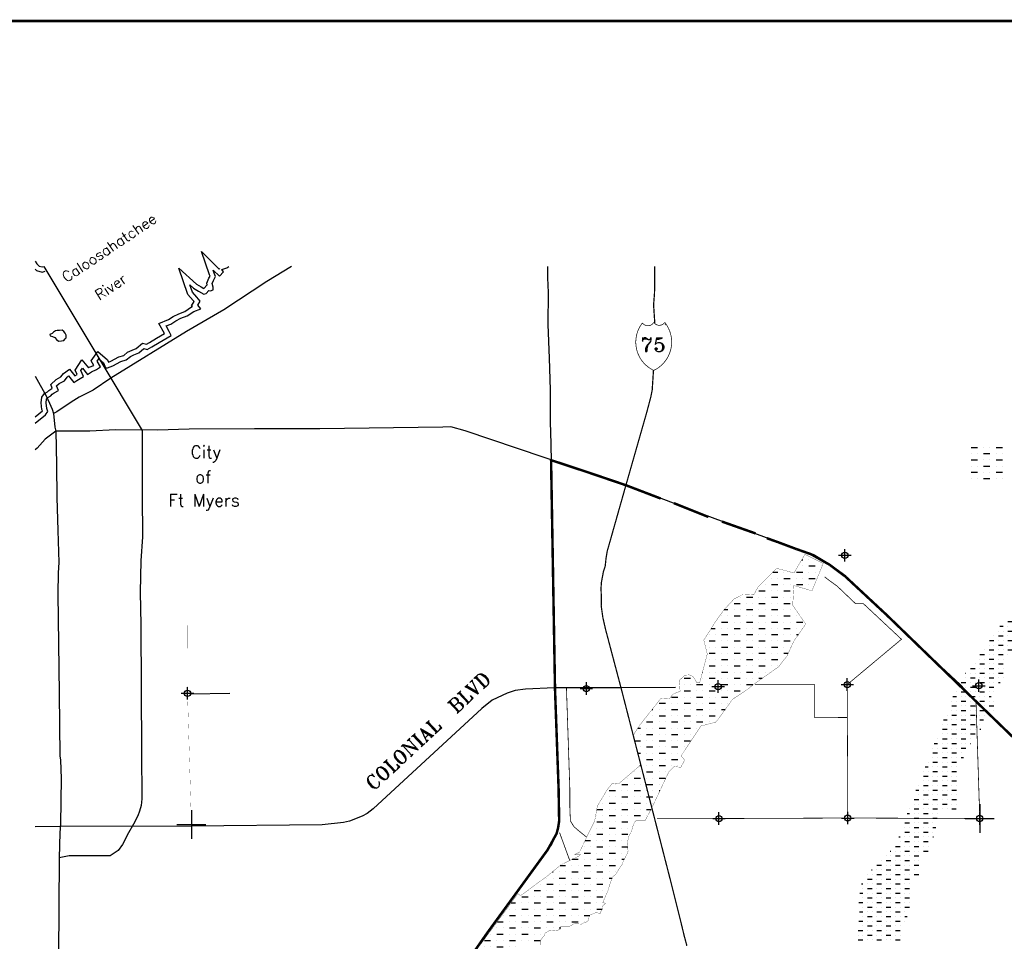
# Model space of a CAD drawing. Extents: x 191305 to 332543, y 771780 to 855880.
# Tile 3 of 5: x 213385 to 252827, y 818965 to 855880. Entities that reach past the tile are written whole.
import ezdxf
from ezdxf.enums import TextEntityAlignment as Align

# ---------------------------------------------------------------- set-up
doc = ezdxf.new("R2010")
doc.units = 0
doc.header["$LTSCALE"] = 1200
doc.header["$PDMODE"] = 34
doc.header["$PDSIZE"] = 250
doc.linetypes.add('DASHED', pattern=[0])
doc.linetypes.add('STREAM', pattern=[0])
doc.layers.get('0').update_dxf_attribs({"linetype": 'CONTINUOUS'})
for name, color, linetype in [('BORDER', 1, 'CONTINUOUS'), ('HATCH', 3, 'CONTINUOUS'), ('MAJROADS', 9, 'CONTINUOUS'), ('RDS', 1, 'CONTINUOUS'), ('ROW', 12, 'CONTINUOUS'), ('SEC', 2, 'CONTINUOUS'), ('SUBBASINS', 6, 'DASHED'), ('TEXT', 7, 'CONTINUOUS'), ('TRUNKS', 5, 'STREAM'), ('TSHIPS', 7, 'CONTINUOUS'), ('WATER', 4, 'CONTINUOUS'), ('WSHEDS', 11, 'CONTINUOUS')]:
    doc.layers.add(name, color=color, linetype=linetype)
doc.styles.get("Standard").update_dxf_attribs({"font": 'ROMANT'})

# ---------------------------------------------------------------- blocks, each defined once
blk = doc.blocks.new('TWNSHP')
at = {"layer": 'RDS', "color": 0}
for p, q in [((0, 580), (0, -580)), ((-580, 0), (580, 0))]:
    blk.add_line(p, q, dxfattribs=at)
blk = doc.blocks.new('*X')
at = {"color": 0}
for p, q in [((251500, 838750), (251750, 838750)), ((252000, 838750), (252000, 838750)), ((252250, 838750), (252250, 838750)), ((252500, 838750), (252750, 838750)), ((251500, 838500), (251500, 838500)), ((251500, 838250), (251750, 838250)), ((251750, 838500), (251750, 838500)), ((252000, 838500), (252250, 838500)), ((252000, 838250), (252000, 838250)), ((252250, 838250), (252250, 838250)), ((252500, 838500), (252500, 838500)), ((252500, 838250), (252750, 838250)), ((252750, 838500), (252750, 838500)), ((251500, 838000), (251500, 838000)), ((251750, 838000), (251750, 838000)), ((252000, 838000), (252250, 838000)), ((252500, 838000), (252500, 838000)), ((252750, 838000), (252750, 838000)), ((251500, 837750), (251750, 837750)), ((251500, 837500), (251500, 837500)), ((251750, 837500), (251750, 837500)), ((252000, 837750), (252000, 837750)), ((252000, 837500), (252250, 837500)), ((252250, 837750), (252250, 837750)), ((252500, 837750), (252750, 837750)), ((252500, 837500), (252500, 837500)), ((252750, 837500), (252750, 837500)), ((244713, 834250), (244750, 834250)), ((245000, 834250), (245000, 834250)), ((245250, 834250), (245250, 834250)), ((244750, 834000), (244750, 834000)), ((245000, 834000), (245250, 834000)), ((245500, 834000), (245500, 834000)), ((243500, 833500), (243500, 833500)), ((243552, 833750), (243750, 833750)), ((243750, 833500), (243750, 833500)), ((244000, 833750), (244000, 833750)), ((244000, 833500), (244250, 833500)), ((244250, 833750), (244250, 833750)), ((244500, 833750), (244750, 833750)), ((244500, 833500), (244500, 833500)), ((244750, 833500), (244750, 833500)), ((245000, 833750), (245000, 833750)), ((245000, 833500), (245250, 833500)), ((245250, 833750), (245250, 833750)), ((243250, 833250), (243250, 833250)), ((243500, 833250), (243750, 833250)), ((244000, 833250), (244000, 833250)), ((244250, 833250), (244250, 833250)), ((244500, 833250), (244750, 833250)), ((245000, 833250), (245000, 833250)), ((242250, 832750), (242250, 832750)), ((242500, 832750), (242750, 832750)), ((243000, 833000), (243250, 833000)), ((243000, 832750), (243000, 832750)), ((243250, 832750), (243250, 832750)), ((243500, 833000), (243500, 833000)), ((243500, 832750), (243750, 832750)), ((243750, 833000), (243750, 833000)), ((244000, 833000), (244250, 833000)), ((244000, 832750), (244000, 832750)), ((244250, 832750), (244250, 832750)), ((241605, 832250), (241750, 832250)), ((242000, 832500), (242250, 832500)), ((242000, 832250), (242000, 832250)), ((242250, 832250), (242250, 832250)), ((242500, 832500), (242500, 832500)), ((242500, 832250), (242750, 832250)), ((242750, 832500), (242750, 832500)), ((243000, 832500), (243250, 832500)), ((243000, 832250), (243000, 832250)), ((243250, 832250), (243250, 832250)), ((243500, 832500), (243500, 832500)), ((243500, 832250), (243750, 832250)), ((243750, 832500), (243750, 832500)), ((244000, 832500), (244250, 832500)), ((244000, 832250), (244000, 832250)), ((244250, 832250), (244250, 832250)), ((241500, 832000), (241500, 832000)), ((241750, 832000), (241750, 832000)), ((242000, 832000), (242250, 832000)), ((242500, 832000), (242500, 832000)), ((242750, 832000), (242750, 832000)), ((243000, 832000), (243250, 832000)), ((243500, 832000), (243500, 832000)), ((243750, 832000), (243750, 832000)), ((244000, 832000), (244250, 832000)), ((244500, 832000), (244500, 832000)), ((241088, 831500), (241250, 831500)), ((241250, 831750), (241250, 831750)), ((241500, 831750), (241750, 831750)), ((241500, 831500), (241500, 831500)), ((241750, 831500), (241750, 831500)), ((242000, 831750), (242000, 831750)), ((242000, 831500), (242250, 831500)), ((242250, 831750), (242250, 831750)), ((242500, 831750), (242750, 831750)), ((242500, 831500), (242500, 831500)), ((242750, 831500), (242750, 831500)), ((243000, 831750), (243000, 831750)), ((243000, 831500), (243250, 831500)), ((243250, 831750), (243250, 831750)), ((243500, 831750), (243750, 831750)), ((243500, 831500), (243500, 831500)), ((243750, 831500), (243750, 831500)), ((244000, 831750), (244000, 831750)), ((244000, 831500), (244250, 831500)), ((244250, 831750), (244250, 831750)), ((244500, 831750), (244750, 831750)), ((244500, 831500), (244500, 831500)), ((244750, 831500), (244750, 831500)), ((241000, 831250), (241000, 831250)), ((241250, 831250), (241250, 831250)), ((241500, 831250), (241750, 831250)), ((242000, 831250), (242000, 831250)), ((242250, 831250), (242250, 831250)), ((242500, 831250), (242750, 831250)), ((243000, 831250), (243000, 831250)), ((243250, 831250), (243250, 831250)), ((243500, 831250), (243750, 831250)), ((244000, 831250), (244000, 831250)), ((244250, 831250), (244250, 831250)), ((244500, 831250), (244577, 831250)), ((241000, 831000), (241250, 831000)), ((241000, 830750), (241000, 830750)), ((241250, 830750), (241250, 830750)), ((241500, 831000), (241500, 831000)), ((241500, 830750), (241750, 830750)), ((241750, 831000), (241750, 831000)), ((242000, 831000), (242250, 831000)), ((242000, 830750), (242000, 830750)), ((242250, 830750), (242250, 830750)), ((242500, 831000), (242500, 831000)), ((242500, 830750), (242750, 830750)), ((242750, 831000), (242750, 831000)), ((243000, 831000), (243250, 831000)), ((243000, 830750), (243000, 830750)), ((243250, 830750), (243250, 830750)), ((243500, 831000), (243500, 831000)), ((243500, 830750), (243750, 830750)), ((243750, 831000), (243750, 831000)), ((244000, 831000), (244250, 831000)), ((244000, 830750), (244000, 830750)), ((244250, 830750), (244250, 830750)), ((241000, 830500), (241250, 830500)), ((241500, 830500), (241500, 830500)), ((241750, 830500), (241750, 830500)), ((242000, 830500), (242250, 830500)), ((242500, 830500), (242500, 830500)), ((242750, 830500), (242750, 830500)), ((243000, 830500), (243250, 830500)), ((243500, 830500), (243500, 830500)), ((243750, 830500), (243750, 830500)), ((244000, 830500), (244174, 830500)), ((241000, 830250), (241000, 830250)), ((241000, 830000), (241250, 830000)), ((241250, 830250), (241250, 830250)), ((241500, 830250), (241750, 830250)), ((241500, 830000), (241500, 830000)), ((241750, 830000), (241750, 830000)), ((242000, 830250), (242000, 830250)), ((242000, 830000), (242250, 830000)), ((242250, 830250), (242250, 830250)), ((242500, 830250), (242750, 830250)), ((242500, 830000), (242500, 830000)), ((242750, 830000), (242750, 830000)), ((243000, 830250), (243000, 830250)), ((243000, 830000), (243250, 830000)), ((243250, 830250), (243250, 830250)), ((243500, 830250), (243750, 830250)), ((243500, 830000), (243500, 830000)), ((243750, 830000), (243750, 830000)), ((244000, 830250), (244000, 830250)), ((240000, 829500), (240250, 829500)), ((240737, 829750), (240750, 829750)), ((240750, 829500), (240750, 829500)), ((241000, 829750), (241000, 829750)), ((241000, 829500), (241250, 829500)), ((241250, 829750), (241250, 829750)), ((241500, 829750), (241750, 829750)), ((241500, 829500), (241500, 829500)), ((241750, 829500), (241750, 829500)), ((242000, 829750), (242000, 829750)), ((242000, 829500), (242250, 829500)), ((242250, 829750), (242250, 829750)), ((242500, 829750), (242750, 829750)), ((242500, 829500), (242500, 829500)), ((242750, 829500), (242750, 829500)), ((243000, 829750), (243000, 829750)), ((243000, 829500), (243130, 829500)), ((243250, 829750), (243250, 829750)), ((240000, 829250), (240000, 829250)), ((240250, 829250), (240250, 829250)), ((240500, 829250), (240750, 829250)), ((241000, 829250), (241000, 829250)), ((241250, 829250), (241250, 829250)), ((241500, 829250), (241750, 829250)), ((242000, 829250), (242000, 829250)), ((242250, 829250), (242250, 829250)), ((242500, 829250), (242750, 829250)), ((239500, 828750), (239750, 828750)), ((240000, 829000), (240250, 829000)), ((240000, 828750), (240000, 828750)), ((240250, 828750), (240250, 828750)), ((240500, 829000), (240500, 829000)), ((240500, 828750), (240750, 828750)), ((240750, 829000), (240750, 829000)), ((241000, 829000), (241250, 829000)), ((241000, 828750), (241000, 828750)), ((241250, 828750), (241250, 828750)), ((241500, 829000), (241500, 829000)), ((241500, 828750), (241750, 828750)), ((241750, 829000), (241750, 829000)), ((242000, 829000), (242250, 829000)), ((242000, 828750), (242000, 828750)), ((239000, 828500), (239250, 828500)), ((239500, 828500), (239500, 828500)), ((239750, 828500), (239750, 828500)), ((240000, 828500), (240250, 828500)), ((240500, 828500), (240500, 828500)), ((240750, 828500), (240750, 828500)), ((241000, 828500), (241250, 828500)), ((241500, 828500), (241500, 828500)), ((241750, 828500), (241750, 828500)), ((238719, 828250), (238750, 828250)), ((238750, 828000), (238750, 828000)), ((239000, 828250), (239000, 828250)), ((239000, 828000), (239250, 828000)), ((239250, 828250), (239250, 828250)), ((239500, 828250), (239750, 828250)), ((239500, 828000), (239500, 828000)), ((239750, 828000), (239750, 828000)), ((240000, 828250), (240000, 828250)), ((240000, 828000), (240250, 828000)), ((240250, 828250), (240250, 828250)), ((240500, 828250), (240750, 828250)), ((240500, 828000), (240500, 828000)), ((240750, 828000), (240750, 828000)), ((241000, 828250), (241000, 828250)), ((241000, 828000), (241250, 828000)), ((241250, 828250), (241250, 828250)), ((241500, 828250), (241646, 828250)), ((238500, 827750), (238750, 827750)), ((239000, 827750), (239000, 827750)), ((239250, 827750), (239250, 827750)), ((239500, 827750), (239750, 827750)), ((240000, 827750), (240000, 827750)), ((240250, 827750), (240250, 827750)), ((240500, 827750), (240750, 827750)), ((241000, 827750), (241000, 827750)), ((241250, 827750), (241250, 827750)), ((238000, 827250), (238000, 827250)), ((238144, 827500), (238250, 827500)), ((238250, 827250), (238250, 827250)), ((238500, 827500), (238500, 827500)), ((238500, 827250), (238750, 827250)), ((238750, 827500), (238750, 827500)), ((239000, 827500), (239250, 827500)), ((239000, 827250), (239000, 827250)), ((239250, 827250), (239250, 827250)), ((239500, 827500), (239500, 827500)), ((239500, 827250), (239750, 827250)), ((239750, 827500), (239750, 827500)), ((240000, 827500), (240250, 827500)), ((240000, 827250), (240000, 827250)), ((240250, 827250), (240250, 827250)), ((240500, 827500), (240500, 827500)), ((238017, 827000), (238250, 827000)), ((238250, 826750), (238250, 826750)), ((238500, 827000), (238500, 827000)), ((238500, 826750), (238750, 826750)), ((238750, 827000), (238750, 827000)), ((239000, 827000), (239250, 827000)), ((239000, 826750), (239000, 826750)), ((239250, 826750), (239250, 826750)), ((239500, 827000), (239500, 827000)), ((239500, 826750), (239750, 826750)), ((239750, 827000), (239750, 827000)), ((240000, 827000), (240250, 827000)), ((240000, 826750), (240000, 826750)), ((238146, 826500), (238250, 826500)), ((238500, 826500), (238500, 826500)), ((238750, 826500), (238750, 826500)), ((239000, 826500), (239250, 826500)), ((239500, 826500), (239500, 826500)), ((239750, 826500), (239750, 826500)), ((238227, 826000), (238250, 826000)), ((238250, 826250), (238250, 826250)), ((238500, 826250), (238750, 826250)), ((238500, 826000), (238500, 826000)), ((238750, 826000), (238750, 826000)), ((239000, 826250), (239000, 826250)), ((239000, 826000), (239250, 826000)), ((239250, 826250), (239250, 826250)), ((239500, 826250), (239750, 826250)), ((239500, 826000), (239500, 826000)), ((239750, 826000), (239750, 826000)), ((240000, 826250), (240000, 826250)), ((238000, 825750), (238000, 825750)), ((238250, 825750), (238250, 825750)), ((238500, 825750), (238750, 825750)), ((239000, 825750), (239000, 825750)), ((239250, 825750), (239250, 825750)), ((237250, 825250), (237250, 825250)), ((237500, 825250), (237750, 825250)), ((237750, 825500), (237750, 825500)), ((238000, 825500), (238250, 825500)), ((238000, 825250), (238000, 825250)), ((238250, 825250), (238250, 825250)), ((238500, 825500), (238500, 825500)), ((238500, 825250), (238750, 825250)), ((238750, 825500), (238750, 825500)), ((239000, 825500), (239250, 825500)), ((239000, 825250), (239000, 825250)), ((236746, 824750), (236750, 824750)), ((237000, 825000), (237250, 825000)), ((237000, 824750), (237000, 824750)), ((237250, 824750), (237250, 824750)), ((237500, 825000), (237500, 825000)), ((237500, 824750), (237750, 824750)), ((237750, 825000), (237750, 825000)), ((238000, 825000), (238250, 825000)), ((238000, 824750), (238000, 824750)), ((238250, 824750), (238250, 824750)), ((238500, 825000), (238500, 825000)), ((238500, 824750), (238595, 824750)), ((238595, 824750), (238750, 824750)), ((238750, 825000), (238750, 825000)), ((239000, 825000), (239033, 825000)), ((236750, 824500), (236750, 824500)), ((237000, 824500), (237250, 824500)), ((237500, 824500), (237500, 824500)), ((237750, 824500), (237750, 824500)), ((238000, 824500), (238250, 824500)), ((238500, 824500), (238500, 824500)), ((238750, 824500), (238750, 824500)), ((236500, 824000), (236500, 824000)), ((236501, 824250), (236750, 824250)), ((236750, 824000), (236750, 824000)), ((237000, 824250), (237000, 824250)), ((237000, 824000), (237250, 824000)), ((237250, 824250), (237250, 824250)), ((237500, 824250), (237750, 824250)), ((237500, 824000), (237500, 824000)), ((237750, 824000), (237750, 824000)), ((238000, 824250), (238000, 824250)), ((238000, 824000), (238250, 824000)), ((238250, 824250), (238250, 824250)), ((238500, 824250), (238676, 824250)), ((238500, 824000), (238500, 824000)), ((236500, 823750), (236750, 823750)), ((237000, 823750), (237000, 823750)), ((237250, 823750), (237250, 823750)), ((237500, 823750), (237750, 823750)), ((238000, 823750), (238000, 823750)), ((236250, 823250), (236250, 823250)), ((236500, 823500), (236500, 823500)), ((236500, 823250), (236750, 823250)), ((236750, 823500), (236750, 823500)), ((237000, 823500), (237250, 823500)), ((237000, 823250), (237000, 823250)), ((237250, 823250), (237250, 823250)), ((237500, 823500), (237500, 823500)), ((237500, 823250), (237750, 823250)), ((237750, 823500), (237750, 823500)), ((236032, 823000), (236250, 823000)), ((236500, 823000), (236500, 823000)), ((236750, 823000), (236750, 823000)), ((237000, 823000), (237250, 823000)), ((237500, 823000), (237500, 823000)), ((235750, 822500), (235750, 822500)), ((236000, 822750), (236000, 822750)), ((236000, 822500), (236250, 822500)), ((236250, 822750), (236250, 822750)), ((236500, 822750), (236750, 822750)), ((236500, 822500), (236500, 822500)), ((236750, 822500), (236750, 822500)), ((237000, 822750), (237000, 822750)), ((237000, 822500), (237250, 822500)), ((237250, 822750), (237250, 822750)), ((237500, 822750), (237741, 822750)), ((237500, 822500), (237500, 822500)), ((235033, 822000), (235250, 822000)), ((235500, 822000), (235500, 822000)), ((235518, 822250), (235750, 822250)), ((235750, 822000), (235750, 822000)), ((236000, 822250), (236000, 822250)), ((236000, 822000), (236250, 822000)), ((236250, 822250), (236250, 822250)), ((236500, 822250), (236750, 822250)), ((236500, 822000), (236500, 822000)), ((236750, 822000), (236750, 822000)), ((237000, 822250), (237000, 822250)), ((237000, 822000), (237250, 822000)), ((237250, 822250), (237250, 822250)), ((237500, 822250), (237605, 822250)), ((234729, 821750), (234750, 821750)), ((235000, 821750), (235000, 821750)), ((235250, 821750), (235250, 821750)), ((235500, 821750), (235750, 821750)), ((236000, 821750), (236000, 821750)), ((236250, 821750), (236250, 821750)), ((236500, 821750), (236750, 821750)), ((237000, 821750), (237000, 821750)), ((237250, 821750), (237250, 821750)), ((234250, 821250), (234250, 821250)), ((234500, 821500), (234500, 821500)), ((234500, 821250), (234750, 821250)), ((234750, 821500), (234750, 821500)), ((235000, 821500), (235250, 821500)), ((235000, 821250), (235000, 821250)), ((235250, 821250), (235250, 821250)), ((235500, 821500), (235500, 821500)), ((235500, 821250), (235750, 821250)), ((235750, 821500), (235750, 821500)), ((236000, 821500), (236250, 821500)), ((236000, 821250), (236000, 821250)), ((236250, 821250), (236250, 821250)), ((236500, 821500), (236500, 821500)), ((236500, 821250), (236750, 821250)), ((236750, 821500), (236750, 821500)), ((237000, 821500), (237118, 821500)), ((237000, 821250), (237000, 821250)), ((233750, 821000), (233750, 821000)), ((234000, 821000), (234250, 821000)), ((234500, 821000), (234500, 821000)), ((234750, 821000), (234750, 821000)), ((235000, 821000), (235250, 821000)), ((235500, 821000), (235500, 821000)), ((235750, 821000), (235750, 821000)), ((236000, 821000), (236250, 821000)), ((236500, 821000), (236500, 821000)), ((236750, 821000), (236750, 821000)), ((233069, 820500), (233250, 820500)), ((233500, 820750), (233750, 820750)), ((233500, 820500), (233500, 820500)), ((233750, 820500), (233750, 820500)), ((234000, 820750), (234000, 820750)), ((234000, 820500), (234250, 820500)), ((234250, 820750), (234250, 820750)), ((234500, 820750), (234750, 820750)), ((234500, 820500), (234500, 820500)), ((234750, 820500), (234750, 820500)), ((235000, 820750), (235000, 820750)), ((235000, 820500), (235250, 820500)), ((235250, 820750), (235250, 820750)), ((235500, 820750), (235750, 820750)), ((235500, 820500), (235500, 820500)), ((235750, 820500), (235750, 820500)), ((236000, 820750), (236000, 820750)), ((236000, 820500), (236250, 820500)), ((236250, 820750), (236250, 820750)), ((236500, 820750), (236750, 820750)), ((236500, 820500), (236500, 820500)), ((236750, 820500), (236750, 820500)), ((233000, 820250), (233000, 820250)), ((233250, 820250), (233250, 820250)), ((233500, 820250), (233750, 820250)), ((234000, 820250), (234000, 820250)), ((234250, 820250), (234250, 820250)), ((234500, 820250), (234750, 820250)), ((235000, 820250), (235000, 820250)), ((235250, 820250), (235250, 820250)), ((235500, 820250), (235750, 820250)), ((236000, 820250), (236000, 820250)), ((236250, 820250), (236250, 820250)), ((236500, 820250), (236714, 820250)), ((232520, 819750), (232750, 819750)), ((232750, 820000), (232750, 820000)), ((233000, 820000), (233250, 820000)), ((233000, 819750), (233000, 819750)), ((233250, 819750), (233250, 819750)), ((233500, 820000), (233500, 820000)), ((233500, 819750), (233750, 819750)), ((233750, 820000), (233750, 820000)), ((234000, 820000), (234250, 820000)), ((234000, 819750), (234000, 819750)), ((234250, 819750), (234250, 819750)), ((234500, 820000), (234500, 820000)), ((234500, 819750), (234750, 819750)), ((234750, 820000), (234750, 820000)), ((235000, 820000), (235250, 820000)), ((235000, 819750), (235000, 819750)), ((235250, 819750), (235250, 819750)), ((235500, 820000), (235500, 820000)), ((235500, 819750), (235750, 819750)), ((235750, 820000), (235750, 820000)), ((236000, 820000), (236218, 820000)), ((236000, 819750), (236000, 819750)), ((232250, 819250), (232250, 819250)), ((232500, 819500), (232500, 819500)), ((232500, 819250), (232750, 819250)), ((232750, 819500), (232750, 819500)), ((233000, 819500), (233250, 819500)), ((233000, 819250), (233000, 819250)), ((233250, 819250), (233250, 819250)), ((233500, 819500), (233500, 819500)), ((233500, 819250), (233750, 819250)), ((233750, 819500), (233750, 819500)), ((234000, 819500), (234250, 819500)), ((234000, 819250), (234000, 819250)), ((234250, 819250), (234250, 819250)), ((234500, 819500), (234500, 819500)), ((234750, 819500), (234750, 819500)), ((235000, 819500), (235060, 819500)), ((232000, 819000), (232250, 819000)), ((232500, 819000), (232500, 819000)), ((232750, 819000), (232750, 819000)), ((233000, 819000), (233250, 819000)), ((233500, 819000), (233500, 819000)), ((233750, 819000), (233750, 819000)), ((234000, 819000), (234250, 819000)), ((231750, 818500), (231750, 818500)), ((232000, 818750), (232000, 818750)), ((232000, 818500), (232250, 818500)), ((232250, 818750), (232250, 818750)), ((232500, 818750), (232750, 818750)), ((232500, 818500), (232500, 818500)), ((232750, 818500), (232750, 818500)), ((233000, 818750), (233000, 818750)), ((233000, 818500), (233250, 818500)), ((233250, 818750), (233250, 818750)), ((231500, 818250), (231750, 818250)), ((232000, 818250), (232000, 818250)), ((232250, 818250), (232250, 818250)), ((232500, 818250), (232750, 818250)), ((233000, 818250), (233000, 818250)), ((233250, 818250), (233250, 818250)), ((231234, 818000), (231250, 818000)), ((231250, 817750), (231250, 817750)), ((231500, 818000), (231500, 818000)), ((231500, 817750), (231750, 817750)), ((231750, 818000), (231750, 818000)), ((232000, 818000), (232250, 818000)), ((232000, 817750), (232000, 817750)), ((232250, 817750), (232250, 817750)), ((232500, 818000), (232500, 818000)), ((232500, 817750), (232750, 817750)), ((232750, 818000), (232750, 818000)), ((233000, 818000), (233250, 818000)), ((233000, 817750), (233000, 817750)), ((233250, 817750), (233250, 817750)), ((231000, 817500), (231250, 817500)), ((231000, 817250), (231000, 817250)), ((231250, 817250), (231250, 817250)), ((231500, 817500), (231500, 817500)), ((231500, 817250), (231750, 817250)), ((231750, 817500), (231750, 817500)), ((232000, 817500), (232250, 817500)), ((232000, 817250), (232000, 817250)), ((232250, 817250), (232250, 817250)), ((232500, 817500), (232500, 817500)), ((232500, 817250), (232750, 817250)), ((232750, 817500), (232750, 817500)), ((233000, 817500), (233097, 817500)), ((230750, 817000), (230750, 817000)), ((231000, 817000), (231250, 817000)), ((231500, 817000), (231500, 817000)), ((231750, 817000), (231750, 817000)), ((232000, 817000), (232250, 817000)), ((232500, 817000), (232500, 817000)), ((232750, 817000), (232750, 817000)), ((230500, 816500), (230500, 816500)), ((230562, 816750), (230750, 816750)), ((230750, 816500), (230750, 816500)), ((231000, 816750), (231000, 816750)), ((231000, 816500), (231250, 816500)), ((231250, 816750), (231250, 816750)), ((231500, 816750), (231750, 816750)), ((231500, 816500), (231500, 816500)), ((231750, 816500), (231750, 816500)), ((232000, 816750), (232000, 816750)), ((232000, 816500), (232250, 816500)), ((232250, 816750), (232250, 816750)), ((232500, 816750), (232610, 816750)), ((232500, 816500), (232500, 816500)), ((232750, 816500), (232750, 816500)), ((230500, 816250), (230750, 816250)), ((231000, 816250), (231000, 816250)), ((231250, 816250), (231250, 816250)), ((231500, 816250), (231750, 816250)), ((232000, 816250), (232000, 816250)), ((232250, 816250), (232250, 816250)), ((232500, 816250), (232750, 816250)), ((230250, 815750), (230250, 815750)), ((230500, 816000), (230500, 816000)), ((230500, 815750), (230750, 815750)), ((230750, 816000), (230750, 816000)), ((231000, 816000), (231250, 816000)), ((231000, 815750), (231000, 815750)), ((231250, 815750), (231250, 815750)), ((231500, 816000), (231500, 816000)), ((231500, 815750), (231750, 815750)), ((231750, 816000), (231750, 816000)), ((232000, 816000), (232250, 816000)), ((232000, 815750), (232000, 815750)), ((232250, 815750), (232250, 815750)), ((232500, 816000), (232500, 816000)), ((232750, 816000), (232750, 816000)), ((230058, 815500), (230250, 815500)), ((230500, 815500), (230500, 815500)), ((230750, 815500), (230750, 815500)), ((231000, 815500), (231250, 815500)), ((231500, 815500), (231500, 815500)), ((231750, 815500), (231750, 815500)), ((232000, 815500), (232191, 815500)), ((230000, 815250), (230000, 815250)), ((230000, 815000), (230250, 815000)), ((230250, 815250), (230250, 815250)), ((230500, 815250), (230750, 815250)), ((230500, 815000), (230500, 815000)), ((230750, 815000), (230750, 815000)), ((231000, 815250), (231000, 815250)), ((231000, 815000), (231250, 815000)), ((231250, 815250), (231250, 815250)), ((231500, 815250), (231750, 815250)), ((231500, 815000), (231500, 815000)), ((231750, 815000), (231750, 815000)), ((232000, 815250), (232000, 815250)), ((232000, 815000), (232054, 815000)), ((229750, 814500), (229750, 814500)), ((230000, 814750), (230000, 814750)), ((230000, 814500), (230250, 814500)), ((230250, 814750), (230250, 814750)), ((230500, 814750), (230750, 814750)), ((230500, 814500), (230500, 814500)), ((230750, 814500), (230750, 814500)), ((231000, 814750), (231000, 814750)), ((231000, 814500), (231250, 814500)), ((231250, 814750), (231250, 814750)), ((231500, 814750), (231750, 814750)), ((231500, 814500), (231500, 814500)), ((229565, 814250), (229750, 814250)), ((230000, 814250), (230000, 814250)), ((230250, 814250), (230250, 814250)), ((230500, 814250), (230750, 814250)), ((231000, 814250), (231000, 814250)), ((231250, 814250), (231250, 814250)), ((231500, 814250), (231516, 814250)), ((229500, 814000), (229500, 814000)), ((229500, 813750), (229750, 813750)), ((229750, 814000), (229750, 814000)), ((230000, 814000), (230250, 814000)), ((230000, 813750), (230000, 813750)), ((230250, 813750), (230250, 813750)), ((230500, 814000), (230500, 814000)), ((230500, 813750), (230750, 813750)), ((230750, 814000), (230750, 814000)), ((231000, 814000), (231250, 814000)), ((231000, 813750), (231000, 813750)), ((229500, 813500), (229500, 813500)), ((229750, 813500), (229750, 813500)), ((230000, 813500), (230250, 813500)), ((230500, 813500), (230500, 813500)), ((230750, 813500), (230750, 813500)), ((231000, 813500), (231129, 813500)), ((229076, 813000), (229250, 813000)), ((229250, 813250), (229250, 813250)), ((229500, 813250), (229750, 813250)), ((229500, 813000), (229500, 813000)), ((229750, 813000), (229750, 813000)), ((230000, 813250), (230000, 813250)), ((230000, 813000), (230250, 813000)), ((230250, 813250), (230250, 813250)), ((230500, 813250), (230750, 813250)), ((230500, 813000), (230500, 813000)), ((230750, 813000), (230750, 813000)), ((229000, 812750), (229000, 812750)), ((229250, 812750), (229250, 812750)), ((229500, 812750), (229750, 812750)), ((230000, 812750), (230000, 812750)), ((230250, 812750), (230250, 812750)), ((230500, 812750), (230750, 812750)), ((229000, 812500), (229250, 812500)), ((229000, 812250), (229000, 812250)), ((229250, 812250), (229250, 812250)), ((229500, 812500), (229500, 812500)), ((229500, 812250), (229750, 812250)), ((229750, 812500), (229750, 812500)), ((230000, 812500), (230250, 812500)), ((230000, 812250), (230000, 812250)), ((230250, 812250), (230250, 812250)), ((230500, 812500), (230500, 812500)), ((230500, 812250), (230750, 812250)), ((230750, 812500), (230750, 812500)), ((228592, 811750), (228750, 811750)), ((228750, 812000), (228750, 812000)), ((229000, 812000), (229250, 812000)), ((229000, 811750), (229000, 811750)), ((229250, 811750), (229250, 811750)), ((229500, 812000), (229500, 812000)), ((229500, 811750), (229750, 811750)), ((229750, 812000), (229750, 812000)), ((230000, 812000), (230250, 812000)), ((230000, 811750), (230000, 811750)), ((230250, 811750), (230250, 811750)), ((230500, 812000), (230500, 812000)), ((230500, 811750), (230750, 811750)), ((230750, 812000), (230750, 812000)), ((228750, 811500), (228750, 811500)), ((229000, 811500), (229250, 811500)), ((229500, 811500), (229500, 811500)), ((229750, 811500), (229750, 811500)), ((230000, 811500), (230250, 811500)), ((230500, 811500), (230500, 811500)), ((230750, 811500), (230750, 811500)), ((228500, 811250), (228750, 811250)), ((228500, 811000), (228500, 811000)), ((228750, 811000), (228750, 811000)), ((229000, 811250), (229000, 811250)), ((229000, 811000), (229250, 811000)), ((229250, 811250), (229250, 811250)), ((229500, 811250), (229750, 811250)), ((229500, 811000), (229500, 811000)), ((229750, 811000), (229750, 811000)), ((230000, 811250), (230000, 811250)), ((230000, 811000), (230250, 811000)), ((230250, 811250), (230250, 811250)), ((230500, 811250), (230750, 811250)), ((230500, 811000), (230500, 811000)), ((230750, 811000), (230750, 811000)), ((228250, 810750), (228250, 810750)), ((228500, 810750), (228750, 810750)), ((229000, 810750), (229000, 810750)), ((229250, 810750), (229250, 810750)), ((229500, 810750), (229750, 810750)), ((230000, 810750), (230000, 810750)), ((230250, 810750), (230250, 810750)), ((230500, 810750), (230747, 810750)), ((228124, 810500), (228250, 810500)), ((228250, 810250), (228250, 810250)), ((228500, 810500), (228500, 810500)), ((228500, 810250), (228750, 810250)), ((228750, 810500), (228750, 810500)), ((229000, 810500), (229250, 810500)), ((229000, 810250), (229000, 810250)), ((229250, 810250), (229250, 810250)), ((229500, 810500), (229500, 810500)), ((229500, 810250), (229726, 810250)), ((229750, 810500), (229750, 810500)), ((228000, 810000), (228250, 810000)), ((228500, 810000), (228500, 810000)), ((228750, 810000), (228750, 810000)), ((229000, 810000), (229250, 810000)), ((229500, 810000), (229500, 810000)), ((228000, 809750), (228000, 809750)), ((228000, 809500), (228250, 809500)), ((228250, 809750), (228250, 809750)), ((228500, 809750), (228750, 809750)), ((228500, 809500), (228500, 809500)), ((228750, 809500), (228750, 809500)), ((229000, 809750), (229000, 809750)), ((229000, 809500), (229250, 809500)), ((229250, 809750), (229250, 809750)), ((229500, 809750), (229659, 809750)), ((229500, 809500), (229500, 809500)), ((227673, 809250), (227750, 809250)), ((227750, 809000), (227750, 809000)), ((228000, 809250), (228000, 809250)), ((228000, 809000), (228250, 809000)), ((228250, 809250), (228250, 809250)), ((228500, 809250), (228750, 809250)), ((228500, 809000), (228500, 809000)), ((228750, 809000), (228750, 809000)), ((229000, 809250), (229000, 809250)), ((229000, 809000), (229250, 809000)), ((229250, 809250), (229250, 809250)), ((229500, 809250), (229526, 809250)), ((227500, 808750), (227750, 808750)), ((228000, 808750), (228000, 808750)), ((228250, 808750), (228250, 808750)), ((228500, 808750), (228750, 808750)), ((229000, 808750), (229000, 808750)), ((229250, 808750), (229250, 808750)), ((227000, 808250), (227000, 808250)), ((227209, 808500), (227250, 808500)), ((227250, 808250), (227250, 808250)), ((227500, 808500), (227500, 808500)), ((227500, 808250), (227750, 808250)), ((227750, 808500), (227750, 808500)), ((228000, 808500), (228250, 808500)), ((228000, 808250), (228000, 808250)), ((228250, 808250), (228250, 808250)), ((228500, 808500), (228500, 808500)), ((228500, 808250), (228750, 808250)), ((228750, 808500), (228750, 808500)), ((229000, 808500), (229250, 808500)), ((226750, 808000), (226750, 808000)), ((227000, 808000), (227250, 808000)), ((227500, 808000), (227500, 808000)), ((227750, 808000), (227750, 808000)), ((228000, 808000), (228250, 808000)), ((228500, 808000), (228500, 808000)), ((228750, 808000), (228750, 808000)), ((226208, 807500), (226250, 807500)), ((226500, 807750), (226750, 807750)), ((226500, 807500), (226500, 807500)), ((226750, 807500), (226750, 807500)), ((227000, 807750), (227000, 807750)), ((227000, 807500), (227250, 807500)), ((227250, 807750), (227250, 807750)), ((227500, 807750), (227750, 807750)), ((227500, 807500), (227500, 807500)), ((227750, 807500), (227750, 807500)), ((228000, 807750), (228000, 807750)), ((228000, 807500), (228250, 807500)), ((228250, 807750), (228250, 807750)), ((228500, 807750), (228750, 807750)), ((228500, 807500), (228500, 807500)), ((226000, 807250), (226000, 807250)), ((226000, 807000), (226250, 807000)), ((226250, 807250), (226250, 807250)), ((226500, 807250), (226750, 807250)), ((226500, 807000), (226500, 807000)), ((226750, 807000), (226750, 807000)), ((227000, 807250), (227000, 807250)), ((227000, 807000), (227250, 807000)), ((227250, 807250), (227250, 807250)), ((227500, 807250), (227750, 807250)), ((227500, 807000), (227500, 807000)), ((227750, 807000), (227750, 807000)), ((228000, 807250), (228000, 807250)), ((228000, 807000), (228250, 807000)), ((228250, 807250), (228250, 807250)), ((228500, 807250), (228750, 807250)), ((225690, 806750), (225750, 806750)), ((226000, 806750), (226000, 806750)), ((226250, 806750), (226250, 806750)), ((226500, 806750), (226750, 806750)), ((227000, 806750), (227000, 806750)), ((227250, 806750), (227250, 806750)), ((227500, 806750), (227750, 806750)), ((228000, 806750), (228000, 806750)), ((228250, 806750), (228250, 806750)), ((225596, 806250), (225750, 806250)), ((225750, 806500), (225750, 806500)), ((226000, 806500), (226250, 806500)), ((226000, 806250), (226000, 806250)), ((226250, 806250), (226250, 806250)), ((226500, 806500), (226500, 806500)), ((226500, 806250), (226750, 806250)), ((226750, 806500), (226750, 806500)), ((227000, 806500), (227250, 806500)), ((227000, 806250), (227000, 806250)), ((227250, 806250), (227250, 806250)), ((227500, 806500), (227500, 806500)), ((227500, 806250), (227750, 806250)), ((227750, 806500), (227750, 806500)), ((228000, 806500), (228250, 806500)), ((228000, 806250), (228000, 806250)), ((228250, 806250), (228250, 806250)), ((225750, 806000), (225750, 806000)), ((226000, 806000), (226250, 806000)), ((226500, 806000), (226500, 806000)), ((226750, 806000), (226750, 806000)), ((227000, 806000), (227250, 806000)), ((227500, 806000), (227500, 806000)), ((227750, 806000), (227750, 806000)), ((228000, 806000), (228250, 806000)), ((225542, 805750), (225750, 805750)), ((225750, 805500), (225750, 805500)), ((226000, 805750), (226000, 805750)), ((226000, 805500), (226250, 805500)), ((226250, 805750), (226250, 805750)), ((226500, 805750), (226750, 805750)), ((226500, 805500), (226500, 805500)), ((226750, 805500), (226750, 805500)), ((227000, 805750), (227000, 805750)), ((227000, 805500), (227250, 805500)), ((227250, 805750), (227250, 805750)), ((227500, 805750), (227750, 805750)), ((227500, 805500), (227500, 805500)), ((227750, 805500), (227750, 805500)), ((228000, 805750), (228000, 805750)), ((228000, 805500), (228250, 805500)), ((228250, 805750), (228250, 805750)), ((225584, 805250), (225750, 805250)), ((226000, 805250), (226000, 805250)), ((226250, 805250), (226250, 805250)), ((226500, 805250), (226750, 805250)), ((227000, 805250), (227000, 805250)), ((227250, 805250), (227250, 805250)), ((227500, 805250), (227750, 805250)), ((228000, 805250), (228000, 805250)), ((225540, 804750), (225750, 804750)), ((225750, 805000), (225750, 805000)), ((226000, 805000), (226250, 805000)), ((226000, 804750), (226000, 804750)), ((226250, 804750), (226250, 804750)), ((226500, 805000), (226500, 805000)), ((226500, 804750), (226750, 804750)), ((226750, 805000), (226750, 805000)), ((227000, 805000), (227250, 805000)), ((227000, 804750), (227000, 804750)), ((227250, 804750), (227250, 804750)), ((227500, 805000), (227500, 805000)), ((227500, 804750), (227750, 804750)), ((227750, 805000), (227750, 805000)), ((228000, 805000), (228124, 805000)), ((228000, 804750), (228000, 804750)), ((225500, 804250), (225750, 804250)), ((225750, 804500), (225750, 804500)), ((226000, 804500), (226250, 804500)), ((226000, 804250), (226000, 804250)), ((226250, 804250), (226250, 804250)), ((226500, 804500), (226500, 804500)), ((226500, 804250), (226750, 804250)), ((226750, 804500), (226750, 804500)), ((227000, 804500), (227250, 804500)), ((227000, 804250), (227000, 804250)), ((227250, 804250), (227250, 804250)), ((227500, 804500), (227500, 804500)), ((227500, 804250), (227750, 804250)), ((227750, 804500), (227750, 804500)), ((225500, 804000), (225500, 804000)), ((225750, 804000), (225750, 804000)), ((226000, 804000), (226250, 804000)), ((226500, 804000), (226500, 804000)), ((226750, 804000), (226750, 804000)), ((227000, 804000), (227250, 804000)), ((227500, 804000), (227500, 804000)), ((227750, 804000), (227750, 804000)), ((225500, 803750), (225750, 803750)), ((226000, 803750), (226000, 803750)), ((226250, 803750), (226250, 803750)), ((226500, 803750), (226750, 803750)), ((227000, 803750), (227000, 803750)), ((227250, 803750), (227250, 803750)), ((227500, 803750), (227739, 803750))]:
    blk.add_line(p, q, dxfattribs=at)
blk = doc.blocks.new('TEMP')
at = {"layer": 'TEXT', "color": 0, "xscale": 0.75, "yscale": 0.75, "zscale": 0.75}
blk.add_blockref('*X', (-211712, -624610), dxfattribs=at)
blk.add_blockref('*X', (-211712, -624610), dxfattribs=at)

msp = doc.modelspace()

# ---------------------------------------------------------------- linework, layer by layer
at = {"color": 0}
msp.add_line((239266, 843650), (239255, 843667), dxfattribs=at)
at = {"color": 0, "const_width": 28.1}
msp.add_lwpolyline([(238785, 843753, -0.544205), (238330, 843734, 0.483027), (238785, 841832, 0.483027), (239227, 843753, -0.516277), (238785, 843753)], format="xyb", dxfattribs=at)
at = {"layer": 'BORDER', "color": 0, "const_width": 100}
msp.add_lwpolyline([(191355, 771830), (323355, 771830), (323355, 855830), (191355, 855830)], close=True, dxfattribs=at)
at = {"layer": 'MAJROADS', "color": 0}
for points in [[(214357, 846000), (216550, 842317), (218293, 839424), (218294, 836841), (218298, 835165), (218240, 834210), (218214, 832954), (218238, 831638), (218258, 826543), (218278, 824666), (218250, 824407), (218182, 824172), (218122, 823989), (217943, 823655), (217739, 823304), (217501, 822845), (217324, 822604), (217012, 822388), (215370, 822392), (214963, 822310)], [(224276, 846000), (223287, 845391), (221561, 844264), (220072, 843395), (217041, 841524), (216326, 841043), (215770, 840754), (215451, 840564), (214869, 840166), (214735, 840100)], [(234524, 846000), (234524, 845543), (234553, 844948), (234543, 843675), (234600, 842325), (234641, 841051), (234632, 840959), (234631, 839710), (234654, 839392), (234679, 838235), (234668, 837867), (234684, 836593), (234710, 834447), (234765, 831690), (234837, 829119)], [(214000, 841597), (214455, 840789), (214637, 840394), (214686, 840276), (214735, 840100), (214790, 839563), (214839, 839395), (214842, 838742), (214854, 838038), (214877, 836739), (214918, 835415), (214959, 834141), (214930, 833722), (214907, 832876), (214962, 828896), (214993, 826398), (215026, 826214), (215045, 825485), (215030, 824588), (215015, 823642), (214987, 823307), (214963, 822310), (214942, 818388), (214915, 816042)], [(214839, 839395), (214407, 839072), (214086, 838714), (214001, 838648), (214000, 838646)], [(245084, 834470), (244800, 834598), (244524, 834667), (241248, 835881), (237513, 837291), (231228, 839408), (230651, 839571), (230341, 839565), (225405, 839493), (222791, 839495), (220177, 839481), (218911, 839441), (218911, 839441), (217219, 839445), (216196, 839402), (215258, 839401), (214839, 839395)], [(248132, 832009), (246476, 833588), (246093, 833868), (245843, 834062), (245843, 834062), (245167, 834453)], [(248748, 831384), (248107, 832043)], [(253035, 827276), (251851, 828412), (251053, 829247), (248773, 831376)], [(239660, 829126), (237457, 829120), (234803, 829119), (233653, 829063), (233231, 829009), (232918, 828901), (232310, 828621), (231897, 828296), (227549, 824271), (227303, 824083), (227108, 823981), (226597, 823779), (226362, 823725), (225508, 823624), (220257, 823576), (214987, 823563), (214000, 823554)], [(234835, 829151), (234972, 825094), (234972, 824947)], [(234972, 824947), (234974, 824297), (234995, 823791), (234956, 823524), (234891, 823277), (234685, 822845), (234531, 822625), (232111, 819298), (230866, 817514)]]:
    msp.add_lwpolyline(points, dxfattribs=at)
at = {"layer": 'MAJROADS', "color": 0, "const_width": 50}
for points in [[(238817, 846000), (238816, 844955), (238779, 844466), (238782, 844399), (238827, 843706)], [(238773, 841838), (238723, 841053), (238667, 840770), (238497, 840128), (237633, 837105), (236917, 834578), (236872, 834299), (236839, 833989), (236769, 833780), (236687, 833337), (236672, 833109), (236689, 832604), (236679, 832404), (236746, 831933), (236850, 831473), (237479, 829096), (239478, 821311), (239845, 819845), (240004, 819185), (240112, 818783)]]:
    msp.add_lwpolyline(points, dxfattribs=at)
at = {"layer": 'ROW', "color": 0, "linetype": 'CONTINUOUS', "const_width": 10}
msp.add_lwpolyline([(237961, 827220), (238708, 824311), (239390, 825755), (239599, 825966), (239868, 825934), (240026, 826224), (239878, 826397), (240677, 827590), (241277, 827746), (241384, 827888), (241939, 828656), (242506, 829031), (242867, 829316), (243785, 829959), (244129, 830403), (244402, 831000), (244871, 831669), (244351, 832426), (244398, 833214), (245123, 833005), (245575, 834101), (244839, 834465), (244403, 833721), (243708, 833905), (242975, 833176), (242789, 832842), (242525, 832857), (242365, 832864), (242001, 832675), (241595, 832240), (241271, 831788), (240790, 831031), (240929, 830476), (240624, 829320), (240514, 829318), (240354, 829575), (240203, 829636), (240034, 829626), (239798, 829406), (239814, 829314), (239841, 828977), (239566, 828874), (239425, 828701), (239056, 828677), (238231, 827633)], close=True, dxfattribs=at)
msp.add_lwpolyline([(234254, 818748), (234249, 819014), (234405, 819204), (234432, 819295), (234577, 819379), (234957, 819415), (235054, 819451), (235067, 819557), (235383, 819558), (235474, 819593), (235598, 819671), (235887, 819654), (235935, 819688), (236071, 819729), (236156, 819797), (236179, 819921), (236226, 820015), (236447, 820109), (236652, 820089), (236656, 820132), (236714, 820246), (236732, 820375), (236847, 820478), (236746, 820527), (236940, 820966), (237047, 821321), (237132, 821535), (237274, 821662), (237430, 821918), (237532, 822057), (237561, 822167), (237700, 822429), (237756, 822580), (237727, 822928), (237791, 823185), (237890, 823366), (237979, 823672), (238081, 823815), (238448, 823815), (238708, 824311), (238266, 826033), (237405, 825297), (237106, 825270), (236898, 825009), (236523, 824372), (236422, 823805), (236404, 823758), (236142, 823233), (235815, 822543), (235615, 822441), (235844, 822440), (235799, 822387), (235073, 822034), (234562, 821612), (233448, 820792), (233341, 820869), (233031, 820448), (232620, 819886), (232195, 819309), (231854, 818844)], dxfattribs=at)
at = {"layer": 'SEC', "color": 0}
for p in [(246438, 834427), (246536, 829249), (220108, 828898), (236087, 829088), (241366, 829168), (251806, 829204), (241396, 823881), (246557, 823903), (251844, 823883)]:
    msp.add_point(p, dxfattribs=at)
at = {"layer": 'SUBBASINS', "color": 0, "const_width": 30}
for points in [[(237633, 837105), (236917, 834578), (236872, 834299), (236839, 833989), (236769, 833780), (236687, 833337), (236672, 833109), (236689, 832604), (236679, 832404), (236746, 831933), (236850, 831473), (237473, 829120), (235287, 829119), (235422, 825103), (235424, 824307), (235445, 823789), (235585, 823559), (235798, 823375), (236096, 823136)], [(251694, 828576), (251844, 823883), (246557, 823903), (246536, 829249), (248706, 831062), (248708, 831063), (247181, 832490), (246863, 832494), (246139, 833184), (245777, 833448), (245627, 833565)], [(242835, 829244), (245235, 829244), (245235, 827924), (246541, 827929)], [(246557, 823903), (241396, 823881), (238916, 823881)], [(235419, 822202), (235011, 823320)]]:
    msp.add_lwpolyline(points, dxfattribs=at)
at = {"layer": 'TRUNKS', "color": 0}
msp.add_line((220211, 828880), (221800, 828904), dxfattribs=at)
at = {"layer": 'TRUNKS', "color": 0, "linetype": 'STREAM', "const_width": 5}
msp.add_lwpolyline([(220129, 832770), (220108, 828898), (220264, 823644), (220249, 813146), (220270, 807792), (220367, 802496), (220422, 797167), (220477, 791896), (220484, 789283), (220622, 788954), (220780, 788573), (220767, 788350), (220701, 788101), (220609, 787943), (220466, 787717), (220488, 787495), (220490, 786517), (220495, 781272), (220522, 779500)], dxfattribs=at)
at = {"layer": 'WATER', "color": 0}
for points in [[(214000, 839975), (214293, 840209), (214277, 840267), (214240, 840531), (214267, 840761), (214381, 840911), (214501, 840967), (214546, 841033), (214671, 841107), (214686, 841115), (214626, 841264), (214848, 841464), (215039, 841570), (215142, 841711), (215382, 841881), (215595, 841614), (215689, 841669), (215611, 841840), (215878, 842254), (216139, 841936), (216173, 841957), (216355, 842032), (216246, 842217), (216521, 842590), (216901, 842259), (216943, 842164), (217036, 842199), (217356, 842378), (217555, 842431), (217710, 842560), (217884, 842641), (218057, 842705), (218301, 842926), (218462, 842885), (218582, 842952), (218866, 843125), (219190, 843310), (218961, 843713), (219342, 843867), (219536, 843986), (219761, 844102), (219995, 844197), (220266, 844373), (220302, 844386), (220270, 844422), (220371, 844589), (220335, 844630), (220126, 844870), (219760, 845924), (220472, 845285), (220654, 845177), (220764, 845115), (220899, 845258), (220881, 845324), (220962, 845525), (221011, 845609), (220991, 845656), (220664, 846588), (221378, 845890), (221399, 845912)], [(214000, 846209), (214072, 846105), (214163, 846012), (214280, 845978), (214342, 846000)], [(214000, 839719), (214422, 840056), (214506, 840181), (214474, 840307), (214441, 840533), (214459, 840684), (214510, 840751), (214636, 840808), (214686, 840884), (214770, 840933), (214938, 841024), (214864, 841209), (214965, 841301), (215175, 841417), (215284, 841567), (215343, 841608), (215551, 841348), (215677, 841431), (215946, 841588), (215839, 841823), (215898, 841915), (216097, 841671), (216265, 841779), (216467, 841862), (216618, 841978), (216485, 842205), (216553, 842297), (216736, 842137), (216827, 841935), (216903, 841935), (217121, 842017), (217432, 842191), (217650, 842249), (217818, 842390), (217961, 842456), (218162, 842531), (218355, 842705), (218489, 842671), (218682, 842779), (218968, 842953), (219447, 843227), (219372, 843395), (219248, 843613), (219433, 843687), (219634, 843812), (219844, 843920), (220088, 844019), (220357, 844193), (220642, 844300), (220517, 844443), (220619, 844610), (220485, 844762), (220302, 844972), (220203, 845257), (220353, 845123), (220554, 845004), (220762, 844886), (220855, 844919), (220964, 845035), (221023, 845018), (221132, 845060), (221132, 845160), (221091, 845311), (221142, 845436), (221235, 845595), (221177, 845729), (221136, 845847), (221386, 845602), (221546, 845777), (221488, 845878), (221689, 845936), (221759, 846000)], [(214000, 845893), (214057, 845835), (214286, 845768), (214409, 845812)]]:
    msp.add_lwpolyline(points, dxfattribs=at)
msp.add_lwpolyline([(215091, 843439), (214982, 843431), (214882, 843432), (214815, 843416), (214739, 843358), (214680, 843308), (214588, 843275), (214604, 843216), (214704, 843190), (214796, 843156), (214863, 843072), (214946, 843004), (215063, 843012), (215147, 843028), (215206, 843095), (215240, 843136), (215241, 843245), (215208, 843329), (215158, 843388)], close=True, dxfattribs=at)
at = {"layer": 'WSHEDS', "color": 0, "const_width": 100}
for points in [[(230866, 817514), (232111, 819298), (234531, 822625), (234891, 823277), (234956, 823524), (234995, 823791), (234972, 825094), (234829, 829064), (234671, 838243)], [(234679, 838235), (236095, 837768), (237669, 837233), (239063, 836700)], [(239590, 836516), (240975, 835962)], [(241516, 835777), (242862, 835302)]]:
    msp.add_lwpolyline(points, dxfattribs=at)
msp.add_lwpolyline([(243313, 835113), (243766, 834950, -0.02324), (243775, 834947), (244523, 834667, 0.005025), (244525, 834667), (245075, 834473, -0.044147), (245091, 834466), (245823, 834052, -0.032241), (245833, 834045), (246457, 833577, -0.026482), (246465, 833571), (248107, 832043, -0.00484), (248108, 832042), (258370, 822115, -0.019398), (258376, 822110), (258801, 821630, 0.096374), (258831, 821606), (266977, 817550, -0.003522), (266979, 817549)], format="xyb", dxfattribs=at)

# ---------------------------------------------------------------- block references
at = {"layer": 'HATCH', "color": 0}
msp.add_blockref('*X', (0, 0), dxfattribs=at)
msp.add_blockref('*X', (0, 0), dxfattribs=at)
at = {"layer": 'TEXT', "color": 0}
msp.add_blockref('TEMP', (289557, 840816), dxfattribs=at)
at = {"layer": 'TSHIPS', "color": 0}
for p in [(251844, 823883), (220264, 823644)]:
    msp.add_blockref('TWNSHP', p, dxfattribs=at)

# ---------------------------------------------------------------- texts
at = {"layer": 'TEXT', "color": 0}
for s, p in [('7', (238263, 842589)), ('5', (238774, 842581))]:
    msp.add_text(s, height=562, dxfattribs=at).set_placement(p)
for s, p in [('City', (220839, 838315)), ('of', (220742, 837314)), ('Ft Myers', (220770, 836381))]:
    msp.add_text(s, height=500, dxfattribs=at).set_placement(p, align=Align.CENTER)
msp.add_text('COLONIAL  BLVD', height=560, rotation=43, dxfattribs=at).set_placement((227555, 824967))
at = {"layer": 'WATER', "color": 0}
for s, p in [('Caloosahatchee', (215259, 845336)), ('River', (216577, 844625))]:
    msp.add_text(s, height=420, rotation=34, dxfattribs=at).set_placement(p)

doc.saveas('drawing.dxf')
